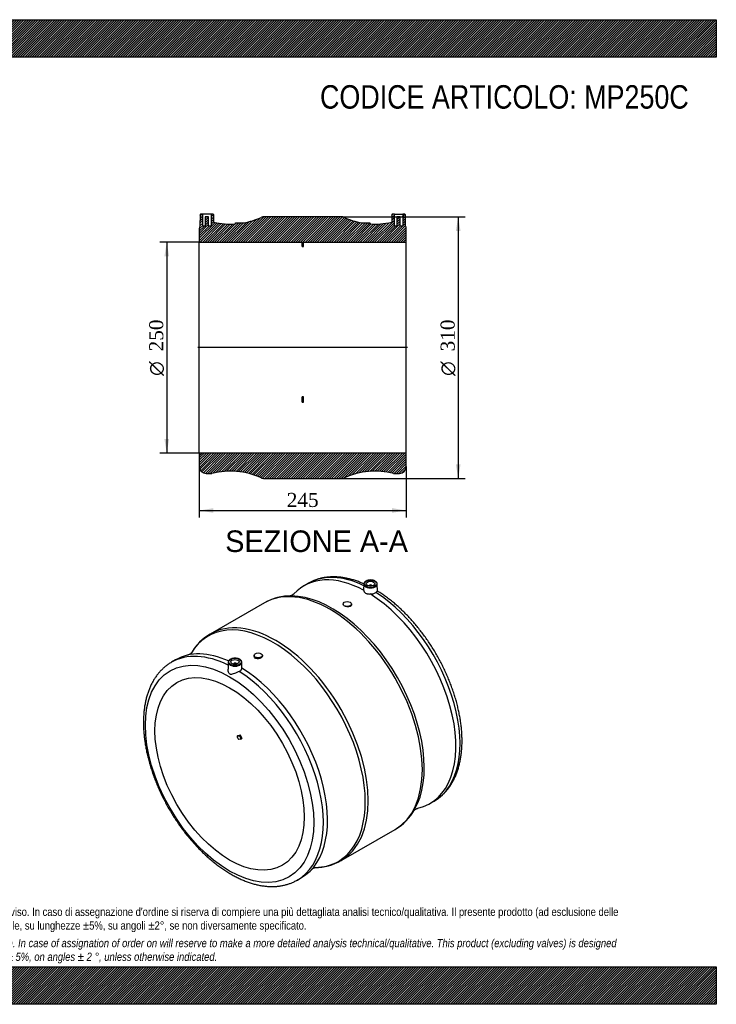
# Model space of a CAD drawing. Header units: millimetres. Extents: x 0 to 1650, y 0 to 1167.
import ezdxf
from ezdxf.enums import TextEntityAlignment as Align
from ezdxf.lldxf.tags import DXFTag

# ---------------------------------------------------------------- set-up
doc = ezdxf.new("R2010")
doc.units = ezdxf.units.MM
doc.header["$LTSCALE"] = 5.555555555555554
for name, color, linetype in [('Default', 7, 'Continuous'), ('DV4_Default', 7, 'Continuous'), ('MP250C', 7, 'Continuous')]:
    doc.layers.add(name, color=color, linetype=linetype)
doc.styles.add('SEACAD_Solid_Edge_ANSI', font='seans.ttf')
doc.styles.add('SEACAD_Solid_Edge_ANSI1_Symbols', font='semeca1.ttf')
doc.styles.add('SEACAD_Times_New_Roman', font='times.ttf')
tags = doc.linetypes.add('CENTER2', pattern=[28.575000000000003, 19.05, -3.175, 3.175, -3.175]).pattern_tags.tags
tags[10:11] = [DXFTag(74, 4), DXFTag(75, 0), DXFTag(340, '0'), DXFTag(46, 0.0), DXFTag(50, 0.0), DXFTag(44, 0.0), DXFTag(45, 0.0)]
tags[8:9] = [DXFTag(74, 4), DXFTag(75, 0), DXFTag(340, '0'), DXFTag(46, 0.0), DXFTag(50, 0.0), DXFTag(44, 0.0), DXFTag(45, 0.0)]
tags[6:7] = [DXFTag(74, 4), DXFTag(75, 0), DXFTag(340, '0'), DXFTag(46, 0.0), DXFTag(50, 0.0), DXFTag(44, 0.0), DXFTag(45, 0.0)]
tags[4:5] = [DXFTag(74, 4), DXFTag(75, 0), DXFTag(340, '0'), DXFTag(46, 0.0), DXFTag(50, 0.0), DXFTag(44, 0.0), DXFTag(45, 0.0)]
doc.dimstyles.new('ANSImm', dxfattribs={"dimtxt": 16.66666666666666, "dimasz": 16.66666666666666, "dimexe": 8.333333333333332, "dimexo": 0, "dimgap": 4.166666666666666, "dimtad": 1, "dimdsep": 46, "dimtxsty": 'SEACAD_Times_New_Roman', "dimblk1": '_SE_FILLED', "dimblk2": '_SE_FILLED', "dimsah": 1, "dimcen": 8.333333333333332, "dimazin": 0, "dimtfac": 0.85, "dimtdec": 3, "dimtofl": 0, "dimtmove": 0, "dimatfit": 3, "dimfxl": 1, "dimarcsym": 0})
pattern_1 = [(45, (0, 0), (-1.414213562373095, 1.414213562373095), [])]

# ---------------------------------------------------------------- blocks, each defined once
blk = doc.blocks.new('SE1')
at = {"layer": 'MP250C', "color": 7, "linetype": 'Continuous'}
for p, q in [((1166.679694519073, 498.7853587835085), (1161.729947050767, 495.9276207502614)), ((1232.464622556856, 498.0017308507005), (1232.31413660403, 490.9629769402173)), ((1238.472587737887, 495.7329960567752), (1238.472587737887, 495.7000338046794)), ((1242.472587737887, 495.7000338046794), (1242.472587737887, 495.7329960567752)), ((1248.660414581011, 489.5889723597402), (1248.480552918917, 498.0017308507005)), ((1114.761350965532, 475.7384923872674), (1050.670585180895, 438.7356715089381)), ((1207.895423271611, 474.259135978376), (1207.895423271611, 473.9205269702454)), ((1217.895423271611, 473.185480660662), (1217.895423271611, 474.259135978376)), ((1102.536512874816, 413.4301406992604), (1102.536512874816, 412.3599908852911)), ((1112.536512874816, 413.0957196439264), (1112.536512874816, 413.4301406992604)), ((1009.70198909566, 408.1542383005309), (1004.752241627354, 405.2965002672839)), ((1071.95138322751, 405.3293689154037), (1071.773157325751, 396.9931206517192)), ((1077.95934840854, 403.0606341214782), (1077.95934840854, 403.0276718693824)), ((1081.95934840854, 403.0276718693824), (1081.95934840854, 403.0606341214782)), ((1088.117712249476, 398.2946979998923), (1087.967313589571, 405.3293689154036)), ((1083.416650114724, 318.5238453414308), (1082.355989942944, 317.911472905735)), ((1082.355989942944, 317.911472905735), (1085.111665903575, 318.1575999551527)), ((1083.416650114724, 318.5238453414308), (1086.172326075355, 318.7699723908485)), ((1086.172326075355, 318.7699723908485), (1085.111665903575, 318.1575999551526)), ((1086.655288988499, 318.3417043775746), (1085.594628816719, 317.7293319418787)), ((1085.594628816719, 317.7293319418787), (1086.832065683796, 314.5400236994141)), ((1086.655288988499, 318.3417043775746), (1087.892725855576, 315.1523961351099)), ((1087.892725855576, 315.1523961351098), (1086.832065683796, 314.540023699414)), ((1086.702656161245, 314.0570607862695), (1083.946980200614, 313.8109337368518)), ((1086.775879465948, 314.0796635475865), (1087.836539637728, 314.6920359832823)), ((1310.729947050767, 237.8520504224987), (1315.679694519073, 240.7097884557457)), ((1205.670585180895, 170.2677963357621), (1269.761350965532, 207.2706172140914)), ((1153.752241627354, 147.220929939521), (1158.701989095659, 150.0786679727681))]:
    blk.add_line(p, q, dxfattribs=at)
for centre, radius, start, end in [((1145.550299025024, 421.6781784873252), 62.18296252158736, 88.67205409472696, 119.5802847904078), ((1241.034217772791, 496.9005671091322), 10.73101193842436, 265.2166983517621, 303.179197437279), ((1081.939628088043, 385.2495243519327), 61.92744905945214, 120.3626505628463, 149.8496661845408), ((1238.147774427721, 261.1020068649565), 62.41898036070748, 300.4076326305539, 330.9302597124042), ((1174.961791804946, 224.2470854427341), 62.09162633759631, 270.0533169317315, 299.5048196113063)]:
    blk.add_arc(centre, radius, start, end, dxfattribs=at)
for centre, major_axis, ratio, start_param, end_param in [((1236.229947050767, 366.88983558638), (74.50000000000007, -129.0377851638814), 0.577350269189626, 2.393308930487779, 3.317216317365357), ((1241.179694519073, 369.7475736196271), (74.49999999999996, -129.0377851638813), 0.577350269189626, 2.439406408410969, 3.141592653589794), ((1192.261350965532, 341.5045548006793), (77.49999999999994, -134.233937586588), 0.5773502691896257, 5.678426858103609e-16, 3.141592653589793), ((1240.472587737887, 497.9446617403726), (8.008575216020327, 2.613177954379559e-14), 0.5773502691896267, 3.129249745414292, 6.283185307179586), ((1240.472587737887, 497.9446617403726), (8.008575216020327, 2.613177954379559e-14), 0.5773502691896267, 3.10609797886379, 3.129249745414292), ((1240.472587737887, 495.7329960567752), (-1.999999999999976, 1.409462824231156e-15), 0.5773502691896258, 3.112862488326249, 6.283185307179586), ((1240.472587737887, 495.7329960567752), (-1.999999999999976, 1.409462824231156e-15), 0.5773502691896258, 1.220630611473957e-15, 0.02873016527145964), ((1240.472587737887, 497.9446617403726), (8.008575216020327, 2.613177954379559e-14), 0.5773502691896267, 0, 0.01234290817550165), ((1195.133539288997, 343.162813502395), (-77.06894595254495, 133.4873300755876), 0.5773502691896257, -0.3271834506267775, -0.3191602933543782), ((1195.133539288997, 343.162813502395), (-77.06894595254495, 133.4873300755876), 0.5773502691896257, 3.464993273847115, 5.956001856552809), ((1236.229947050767, 366.88983558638), (74.50000000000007, -129.0377851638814), 0.577350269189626, 6.107848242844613, 8.602265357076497), ((1241.179694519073, 369.7475736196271), (74.49999999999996, -129.0377851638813), 0.577350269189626, 2.335083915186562e-15, 2.301809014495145), ((1128.170585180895, 304.5017339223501), (-77.50000000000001, 134.233937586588), 0.5773502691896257, 3.141592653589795, 6.283185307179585), ((1125.29839685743, 302.8434752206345), (77.06894595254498, -133.4873300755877), 0.5773502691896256, 0, 3.461263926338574), ((1128.170585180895, 304.5017339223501), (-77.50000000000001, 134.233937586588), 0.5773502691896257, 0, 0.0005440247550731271), ((1079.252241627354, 276.2587151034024), (74.5, -129.0377851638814), 0.5773502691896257, 2.426247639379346, 3.142545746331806), ((1084.20198909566, 279.1164531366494), (74.50000000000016, -129.0377851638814), 0.5773502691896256, 2.468788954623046, 3.141592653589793), ((1079.95934840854, 405.2722998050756), (8.008575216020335, 1.301042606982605e-15), 0.5773502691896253, 3.129249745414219, 6.283185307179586), ((1079.95934840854, 405.2722998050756), (8.008575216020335, 1.301042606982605e-15), 0.5773502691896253, 3.106097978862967, 3.129249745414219), ((1079.95934840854, 403.0606341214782), (1.999999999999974, 0), 0.5773502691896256, 0, 3.170322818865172), ((1079.95934840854, 403.0606341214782), (1.999999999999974, 0), 0.5773502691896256, 6.254455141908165, 6.283185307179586), ((1079.95934840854, 405.2722998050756), (8.008575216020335, 1.301042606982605e-15), 0.5773502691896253, 0, 0.01234290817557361), ((1084.20198909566, 279.1164531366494), (74.50000000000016, -129.0377851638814), 0.5773502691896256, 6.144957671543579e-16, 2.319080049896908), ((1079.252241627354, 276.2587151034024), (74.5, -129.0377851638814), 0.5773502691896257, 0.001497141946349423, 2.301809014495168), ((1159.685637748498, 322.69695812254), (-62.49999982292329, 108.253175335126), 0.5773502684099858, 1.29099596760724, 1.326997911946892), ((1085.288442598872, 317.7019844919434), (-0.2499999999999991, 0.4330127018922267), 0.5773502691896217, 4.450589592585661, 6.021385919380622), ((1086.349102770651, 318.3143569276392), (-0.2499999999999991, 0.4330127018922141), 0.5773502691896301, 4.450589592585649, 6.021385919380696), ((1087.586539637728, 315.1250486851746), (-0.2499999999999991, 0.4330127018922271), 0.5773502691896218, 3.141592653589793, 4.45058959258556), ((1086.525879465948, 314.5126762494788), (-0.2499999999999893, 0.4330127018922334), 0.5773502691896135, 2.879793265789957, 4.450589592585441), ((1195.133539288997, 343.162813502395), (-77.06894595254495, 133.4873300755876), 0.5773502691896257, 3.46134018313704, 3.464993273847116), ((1125.29839685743, 302.8434752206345), (77.06894595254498, -133.4873300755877), 0.5773502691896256, 5.973141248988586, 6.283185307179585), ((1128.170585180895, 304.5017339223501), (-77.50000000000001, 134.233937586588), 0.5773502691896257, 3.140190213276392, 3.141592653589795), ((1079.252241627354, 276.2587151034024), (74.5, -129.0377851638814), 0.5773502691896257, 2.220446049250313e-16, 0.001497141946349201)]:
    blk.add_ellipse(centre, major_axis=major_axis, ratio=ratio, start_param=start_param, end_param=end_param, dxfattribs=at)
for centre, major_axis, ratio in [((1240.472587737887, 498.3457851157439), (-7.508651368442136, 2.83001838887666e-14), 0.5773502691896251), ((1240.472587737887, 498.3457851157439), (-4.99999999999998, -1.301042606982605e-15), 0.577350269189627), ((1212.895423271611, 474.259135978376), (-4.99999999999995, 4.119968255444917e-15), 0.5773502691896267), ((1073.595387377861, 272.9927287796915), (70.50000000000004, -122.1095819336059), 0.5773502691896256), ((1079.95934840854, 405.673423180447), (-7.508651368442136, 5.693314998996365e-15), 0.5773502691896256), ((1079.95934840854, 405.673423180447), (4.999999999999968, 2.818925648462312e-15), 0.5773502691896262), ((1107.536512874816, 413.4301406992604), (4.999999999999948, 3.252606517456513e-15), 0.5773502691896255), ((1073.595387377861, 272.9927287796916), (62.50000000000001, -108.2531754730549), 0.5773502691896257)]:
    blk.add_ellipse(centre, major_axis=major_axis, ratio=ratio, dxfattribs=at)
for points, knots in [([(1232.487324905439, 498.2494534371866), (1231.138948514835, 498.8401887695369), (1228.235438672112, 500.0500907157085), (1223.745768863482, 501.6997750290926), (1219.05551807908, 503.1723790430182), (1214.39877942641, 504.380957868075), (1209.789227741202, 505.3208321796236), (1205.236821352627, 505.9895525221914), (1200.752779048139, 506.3853081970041), (1196.348062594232, 506.5075092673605), (1192.033408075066, 506.3567051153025), (1187.819372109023, 505.9346573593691), (1183.714691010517, 505.2439964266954), (1179.731431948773, 504.2888612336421), (1175.865188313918, 503.0715738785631), (1172.168145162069, 501.6037516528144), (1169.032791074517, 500.1253185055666), (1167.382893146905, 499.159076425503), (1166.697330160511, 498.7547373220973)], [0.1142970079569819, 0.1142970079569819, 0.1142970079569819, 0.1142970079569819, 0.1643097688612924, 0.2230899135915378, 0.2818091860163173, 0.3404340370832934, 0.3989258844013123, 0.4572424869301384, 0.5153402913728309, 0.5731777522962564, 0.6307194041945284, 0.6879402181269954, 0.7448295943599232, 0.8013943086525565, 0.8576598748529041, 0.9136700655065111, 0.9694846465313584, 1, 1, 1, 1]), ([(1239.855565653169, 502.7374052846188), (1239.564558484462, 502.7287770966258), (1238.845338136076, 502.7040821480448), (1237.583137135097, 502.4793874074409), (1236.22747054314, 502.0836805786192), (1235.005997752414, 501.528998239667), (1233.979846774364, 500.8409762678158), (1233.17504546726, 500.0306815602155), (1232.673836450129, 499.1412154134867), (1232.44891989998, 498.4589452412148), (1232.475517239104, 498.1407347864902), (1232.477103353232, 498.122010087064)], [0, 0, 0, 0, 0.06927328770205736, 0.2009534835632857, 0.3329114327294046, 0.4653329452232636, 0.5983348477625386, 0.731678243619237, 0.8639588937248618, 0.9931000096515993, 1, 1, 1, 1]), ([(1248.45403925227, 497.9799368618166), (1248.462140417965, 498.0622808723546), (1248.495664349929, 498.4226797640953), (1248.277427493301, 499.1295567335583), (1247.800167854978, 499.9823251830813), (1247.049216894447, 500.7681704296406), (1246.068241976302, 501.4552673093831), (1244.881171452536, 502.0207475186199), (1243.531249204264, 502.4439276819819), (1242.087604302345, 502.7000560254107), (1240.807649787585, 502.7984237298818), (1240.115874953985, 502.7548905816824), (1239.855565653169, 502.7374052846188)], [0, 0, 0, 0, 0.02691945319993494, 0.1374499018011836, 0.2481451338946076, 0.3613097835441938, 0.4770489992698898, 0.5940362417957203, 0.711128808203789, 0.828017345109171, 0.9447476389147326, 1, 1, 1, 1]), ([(1232.320507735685, 490.7211607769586), (1232.339989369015, 490.3701429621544), (1232.406312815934, 490.0333524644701), (1232.574038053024, 489.5467510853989), (1232.641391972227, 489.3876728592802), (1232.799531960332, 489.0755832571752), (1232.890890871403, 488.9218584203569), (1233.195629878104, 488.4781782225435), (1233.439829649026, 488.2036232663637), (1234.009077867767, 487.6946637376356), (1234.338160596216, 487.4584384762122), (1235.055138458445, 487.0441970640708), (1235.443933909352, 486.8642393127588), (1236.072729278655, 486.6356414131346), (1236.291203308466, 486.5660750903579), (1236.737142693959, 486.4434096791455), (1236.964316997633, 486.3902632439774), (1237.658064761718, 486.2550652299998), (1238.136762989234, 486.1970194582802), (1239.126988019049, 486.1491093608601), (1239.63224875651, 486.15994264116), (1240.13938636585, 486.2069290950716)], [0, 0, 0, 0, 0.1250000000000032, 0.1250000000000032, 0.1875000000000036, 0.1875000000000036, 0.2500000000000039, 0.2500000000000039, 0.3750000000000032, 0.3750000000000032, 0.5000000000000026, 0.5000000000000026, 0.6250000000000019, 0.6250000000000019, 0.6875000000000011, 0.6875000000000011, 0.7500000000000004, 0.7500000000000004, 0.8750000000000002, 0.8750000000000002, 1, 1, 1, 1]), ([(1149.853719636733, 486.4251884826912), (1149.812819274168, 486.3801960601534), (1149.715636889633, 486.2761686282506), (1149.311864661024, 485.9012160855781), (1148.628816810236, 485.3687285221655), (1147.659558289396, 484.7521003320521), (1146.653380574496, 484.2637396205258), (1145.908672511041, 483.9909944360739), (1145.598245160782, 483.9028479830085), (1145.493899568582, 483.8759867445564)], [0, 0, 0, 0, 0.0540333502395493, 0.145354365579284, 0.2482688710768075, 0.3714834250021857, 0.5051143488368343, 0.6067319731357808, 0.6832706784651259, 0.6832706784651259, 0.6832706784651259, 0.6832706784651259]), ([(1248.659874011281, 489.6245049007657), (1248.665036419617, 489.5023260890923), (1248.562437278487, 489.3355418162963), (1248.050401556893, 488.8094981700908), (1247.570983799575, 488.4165574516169), (1246.906864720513, 487.9191064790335)], [0.7737122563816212, 0.7737122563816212, 0.7737122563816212, 0.7737122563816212, 0.874999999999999, 0.874999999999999, 1, 1, 1, 1]), ([(1315.55284566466, 240.6470280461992), (1315.638514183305, 240.6924537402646), (1316.816700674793, 241.3177203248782), (1319.178607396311, 242.8713213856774), (1322.359001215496, 245.1836863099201), (1325.40685025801, 247.780566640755), (1328.284818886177, 250.5955066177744), (1330.997190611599, 253.6414556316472), (1333.536860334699, 256.9099356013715), (1335.899481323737, 260.397760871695), (1338.079726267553, 264.0995184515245), (1340.072455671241, 268.0093273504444), (1341.872624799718, 272.1201945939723), (1343.475555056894, 276.4241419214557), (1344.877090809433, 280.912244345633), (1346.073738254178, 285.5747879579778), (1347.062741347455, 290.4014519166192), (1347.842103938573, 295.3814981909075), (1348.410565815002, 300.5039385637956), (1348.767548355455, 305.7576651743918), (1348.913084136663, 311.1315078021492), (1348.847752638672, 316.6142168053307), (1348.572627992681, 322.1946170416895), (1348.089210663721, 327.8616458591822), (1347.399358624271, 333.6044153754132), (1346.505260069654, 339.4120537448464), (1345.409413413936, 345.2736912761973), (1344.114614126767, 351.1784497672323), (1342.623946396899, 357.115436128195), (1340.94077792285, 363.0737405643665), (1339.068756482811, 369.0424391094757), (1337.011807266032, 375.0106000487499), (1334.774130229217, 380.9672936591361), (1332.360196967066, 386.9016046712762), (1329.774746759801, 392.8026468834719), (1327.022781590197, 398.6595794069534), (1324.109560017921, 404.4616240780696), (1321.040589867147, 410.198083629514), (1317.821619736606, 415.8583602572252), (1314.458646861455, 421.4319452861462), (1310.957898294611, 426.9084592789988), (1307.325813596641, 432.27768134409), (1303.569011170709, 437.52959369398), (1299.694285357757, 442.654377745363), (1295.708598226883, 447.6424201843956), (1291.619067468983, 452.484325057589), (1287.43294474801, 457.1709326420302), (1283.157629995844, 461.693305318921), (1278.800553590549, 466.042828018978), (1274.36955639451, 470.2108712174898), (1269.871417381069, 474.1900777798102), (1265.317311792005, 477.969573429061), (1260.702393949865, 481.5528667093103), (1256.082065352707, 484.890976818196), (1251.960675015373, 487.6769116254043), (1249.643639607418, 489.0981193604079), (1248.658204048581, 489.69910289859)], [0, 0, 0, 0, 0.001215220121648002, 0.0194108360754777, 0.03760279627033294, 0.05581356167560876, 0.07406826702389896, 0.09238892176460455, 0.1107930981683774, 0.1292930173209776, 0.147895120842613, 0.166600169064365, 0.1854038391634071, 0.2042977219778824, 0.2232705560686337, 0.2423095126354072, 0.2614013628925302, 0.2805334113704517, 0.299694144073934, 0.318873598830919, 0.3380635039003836, 0.3572569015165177, 0.3764476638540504, 0.3956324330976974, 0.4148088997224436, 0.4339756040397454, 0.453131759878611, 0.472277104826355, 0.4914117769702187, 0.5105362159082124, 0.5296510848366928, 0.548757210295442, 0.5678555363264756, 0.5869470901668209, 0.6060329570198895, 0.6251142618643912, 0.6441921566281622, 0.6632678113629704, 0.6823424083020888, 0.7014171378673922, 0.7204928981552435, 0.739570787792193, 0.7586520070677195, 0.7777377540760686, 0.7968292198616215, 0.8159275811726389, 0.8350339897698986, 0.8541495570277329, 0.8732753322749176, 0.8924122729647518, 0.9115612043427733, 0.9307227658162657, 0.949897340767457, 0.9690849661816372, 0.9882852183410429, 0.9994054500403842, 0.9994054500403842, 0.9994054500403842, 0.9994054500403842]), ([(1212.941714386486, 471.033303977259), (1211.626878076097, 471.1734714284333), (1210.325065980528, 471.5804367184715), (1208.456019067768, 472.6451151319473), (1207.906446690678, 473.2985663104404), (1207.895467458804, 473.9129114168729), (1207.895412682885, 473.9201640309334), (1207.895432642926, 473.9274106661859)], [0, 0, 0, 0, 0.125, 0.125, 0.25, 0.25, 0.2514945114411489, 0.2514945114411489, 0.2514945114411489, 0.2514945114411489]), ([(1217.89541975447, 473.1855016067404), (1217.895585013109, 472.4753867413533), (1217.357796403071, 471.8243648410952), (1215.536845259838, 471.0312474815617), (1214.256550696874, 470.8931365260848), (1212.941714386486, 471.033303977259)], [0.7509020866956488, 0.7509020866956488, 0.7509020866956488, 0.7509020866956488, 0.875, 0.875, 1, 1, 1, 1]), ([(1028.429291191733, 416.3769009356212), (1028.429249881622, 416.3769105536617), (1028.397093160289, 416.3367227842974), (1028.208749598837, 416.1331991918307), (1027.783934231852, 415.7395070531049), (1027.091682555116, 415.1984870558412), (1026.12745870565, 414.5852540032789), (1025.112428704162, 414.093906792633), (1024.358446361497, 413.8157000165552), (1023.950240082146, 413.7035878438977), (1023.878779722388, 413.6884696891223), (1023.86479497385, 413.6856194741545)], [0.2022220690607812, 0.2022220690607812, 0.2022220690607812, 0.2022220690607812, 0.2554585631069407, 0.3391868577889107, 0.4304675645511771, 0.5333366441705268, 0.656496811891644, 0.7900687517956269, 0.8916415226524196, 0.9815948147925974, 1, 1, 1, 1]), ([(1079.342326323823, 410.065043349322), (1079.051319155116, 410.0564151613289), (1078.33209880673, 410.0317202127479), (1077.069897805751, 409.8070254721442), (1075.714231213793, 409.4113186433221), (1074.492758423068, 408.8566363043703), (1073.466607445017, 408.1686143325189), (1072.661806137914, 407.3583196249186), (1072.160597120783, 406.4688534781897), (1071.935680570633, 405.7865833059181), (1071.962277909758, 405.4683728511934), (1071.963864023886, 405.4496481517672)], [0, 0, 0, 0, 0.06927328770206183, 0.2009534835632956, 0.332911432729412, 0.4653329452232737, 0.5983348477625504, 0.7316782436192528, 0.8639588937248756, 0.9931000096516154, 1, 1, 1, 1]), ([(1087.940799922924, 405.3075749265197), (1087.948901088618, 405.3899189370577), (1087.982425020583, 405.7503178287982), (1087.764188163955, 406.4571947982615), (1087.286928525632, 407.3099632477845), (1086.535977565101, 408.0958084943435), (1085.555002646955, 408.7829053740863), (1084.36793212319, 409.3483855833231), (1083.018009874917, 409.7715657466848), (1081.574364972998, 410.0276940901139), (1080.294410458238, 410.1260617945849), (1079.602635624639, 410.0825286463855), (1079.342326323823, 410.065043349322)], [0, 0, 0, 0, 0.02691945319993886, 0.1374499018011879, 0.2481451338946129, 0.3613097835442, 0.477048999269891, 0.5940362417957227, 0.7111288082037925, 0.8280173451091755, 0.9447476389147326, 1, 1, 1, 1]), ([(1107.560788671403, 409.4697484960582), (1106.234741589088, 409.4165045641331), (1104.933593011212, 409.7165848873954), (1103.078638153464, 410.7845692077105), (1102.535528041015, 411.554014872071), (1102.536514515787, 412.3580012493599)], [0, 0, 0, 0, 0.125, 0.125, 0.2498934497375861, 0.2498934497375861, 0.2498934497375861, 0.2498934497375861]), ([(1112.536512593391, 413.096986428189), (1112.536796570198, 412.1942149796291), (1112.005037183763, 411.2763348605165), (1110.179812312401, 409.9368851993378), (1108.886835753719, 409.5229924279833), (1107.560788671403, 409.4697484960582)], [0.7501930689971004, 0.7501930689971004, 0.7501930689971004, 0.7501930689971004, 0.875, 0.875, 1, 1, 1, 1]), ([(1004.67463232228, 405.2502561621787), (1004.664036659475, 405.2446112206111), (1003.548717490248, 404.6503541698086), (1001.253162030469, 403.1323028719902), (998.0729796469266, 400.8233170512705), (995.025073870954, 398.2255300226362), (992.1471204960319, 395.4108338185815), (989.4347446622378, 392.3648191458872), (986.8950760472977, 389.0963568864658), (984.5324547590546, 385.6085268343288), (982.3522098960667, 381.9067705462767), (980.359480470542, 377.996961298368), (978.5593113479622, 373.8860941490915), (976.9563810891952, 369.5821467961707), (975.5548453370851, 365.0940443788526), (974.3581978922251, 360.43150076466), (973.3691947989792, 355.6048368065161), (972.5898322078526, 350.6247905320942), (972.0213703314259, 345.5023501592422), (971.6643877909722, 340.248623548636), (971.5188520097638, 334.8747809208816), (971.5841835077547, 329.3920719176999), (971.8593081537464, 323.8116716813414), (972.3427254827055, 318.1446428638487), (973.0325775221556, 312.4018733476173), (973.9266760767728, 306.594234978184), (975.0225227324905, 300.7325974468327), (976.3173220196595, 294.8278389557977), (977.8079897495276, 288.890852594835), (979.4911582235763, 282.9325481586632), (981.3631796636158, 276.9638496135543), (983.4201288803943, 270.9956886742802), (985.6578059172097, 265.0389950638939), (988.0717391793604, 259.1046840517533), (990.6571893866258, 253.2036418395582), (993.4091545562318, 247.3467093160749), (996.3223761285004, 241.5446646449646), (999.3913462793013, 235.8082050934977), (1002.61031640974, 230.1479284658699), (1005.973289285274, 224.5743434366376), (1009.474037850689, 219.0978294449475), (1013.106122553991, 213.7286073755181), (1016.86292496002, 208.4766950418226), (1020.73765084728, 203.3519109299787), (1024.723337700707, 198.3638687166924), (1028.81286949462, 193.5219630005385), (1032.998988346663, 188.835358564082), (1037.274317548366, 184.3129741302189), (1041.631339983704, 179.9634953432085), (1046.062538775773, 175.7952881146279), (1050.559924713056, 171.8166942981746), (1055.116843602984, 168.0349095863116), (1059.721251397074, 164.4601678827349), (1064.380843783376, 161.090110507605), (1069.029158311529, 157.9681865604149), (1072.766585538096, 155.6529358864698), (1074.709006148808, 154.5203334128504), (1075.252241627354, 154.2044939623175)], [0, 0, 0, 0, 0.0001486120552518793, 0.01812031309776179, 0.03608840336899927, 0.05407506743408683, 0.07210513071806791, 0.09020033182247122, 0.1083780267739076, 0.126650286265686, 0.1450234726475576, 0.1634983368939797, 0.1820706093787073, 0.200731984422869, 0.21947133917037, 0.2382760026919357, 0.2571329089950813, 0.2760295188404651, 0.2949544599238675, 0.3138978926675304, 0.33285164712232, 0.3518088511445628, 0.3707634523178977, 0.3897121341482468, 0.4086526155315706, 0.4275834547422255, 0.4465038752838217, 0.4654136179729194, 0.4843128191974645, 0.5032019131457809, 0.5220815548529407, 0.5409525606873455, 0.559815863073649, 0.5786724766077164, 0.5975234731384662, 0.616369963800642, 0.6352130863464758, 0.6540539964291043, 0.6728938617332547, 0.6917338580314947, 0.7105748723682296, 0.7294179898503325, 0.7482643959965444, 0.7671152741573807, 0.7859718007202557, 0.8048351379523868, 0.8237064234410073, 0.8425867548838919, 0.8614771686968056, 0.8803786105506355, 0.8992918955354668, 0.918217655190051, 0.937156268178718, 0.9561077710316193, 0.9750717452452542, 0.9940471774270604, 1, 1, 1, 1]), ([(1084.979411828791, 394.4302479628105), (1084.129581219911, 394.0534076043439), (1083.170686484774, 393.615303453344), (1081.23013504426, 392.7476404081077), (1080.248493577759, 392.3167192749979), (1078.389378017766, 391.5688014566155), (1077.488233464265, 391.2342996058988), (1076.204965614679, 390.9399873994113), (1075.782879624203, 390.8752071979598), (1074.939928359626, 390.8966946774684), (1074.524501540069, 390.9913850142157), (1073.767144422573, 391.4233687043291), (1073.42984607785, 391.7588859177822), (1072.8702063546, 392.5357494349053), (1072.640823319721, 392.9763258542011), (1072.076326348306, 394.3448758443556), (1071.860529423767, 395.3057770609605), (1071.775687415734, 396.5166766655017), (1071.768805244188, 396.7642542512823), (1071.773135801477, 397.0087678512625)], [0, 0, 0, 0, 0.1249999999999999, 0.1249999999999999, 0.2499999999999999, 0.2499999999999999, 0.3749999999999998, 0.3749999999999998, 0.4374999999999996, 0.4374999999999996, 0.4999999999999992, 0.4999999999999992, 0.562499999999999, 0.562499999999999, 0.6249999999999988, 0.6249999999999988, 0.7499999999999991, 0.7499999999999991, 0.7824294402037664, 0.7824294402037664, 0.7824294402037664, 0.7824294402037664]), ([(1084.979411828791, 394.4302479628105), (1085.492799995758, 394.6578996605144), (1085.948578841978, 394.9193662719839), (1086.54887312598, 395.3605200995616), (1086.735761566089, 395.5166254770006), (1087.076273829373, 395.8421891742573), (1087.228562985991, 396.0101274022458), (1087.498359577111, 396.3558226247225), (1087.61586421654, 396.5335807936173), (1087.81574875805, 396.8987948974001), (1087.898456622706, 397.0874409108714), (1088.073180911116, 397.6131208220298), (1088.125431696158, 397.9528539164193), (1088.117718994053, 398.2960163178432)], [0, 0, 0, 0, 0.2499999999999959, 0.2499999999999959, 0.3749999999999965, 0.3749999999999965, 0.4999999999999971, 0.4999999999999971, 0.6249999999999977, 0.6249999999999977, 0.7499999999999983, 0.7499999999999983, 0.9705723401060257, 0.9705723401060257, 0.9705723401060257, 0.9705723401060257]), ([(1292.002652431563, 229.6294112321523), (1292.002689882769, 229.6293839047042), (1292.035857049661, 229.6708004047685), (1292.2277757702, 229.8777207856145), (1292.656081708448, 230.2737141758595), (1293.352816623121, 230.8167718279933), (1294.318098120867, 231.4284986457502), (1295.330248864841, 231.916754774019), (1296.079183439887, 232.1924034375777), (1296.484295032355, 232.3033292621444), (1296.554345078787, 232.3181268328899), (1296.567429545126, 232.3207939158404)], [0.2023632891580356, 0.2023632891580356, 0.2023632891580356, 0.2023632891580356, 0.2567927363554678, 0.340615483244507, 0.4320336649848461, 0.535123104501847, 0.6587009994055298, 0.7913079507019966, 0.8927626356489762, 0.9826190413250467, 1, 1, 1, 1]), ([(1075.252241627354, 154.2044939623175), (1076.169411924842, 153.6812151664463), (1078.421446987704, 152.4020343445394), (1082.516682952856, 150.2573172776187), (1087.225410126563, 148.0337836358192), (1091.96827925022, 146.0399736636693), (1096.684120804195, 144.3072872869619), (1101.376965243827, 142.8337028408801), (1106.033010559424, 141.6253861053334), (1110.642747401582, 140.6854418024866), (1115.195104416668, 140.0167401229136), (1119.679159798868, 139.6209795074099), (1124.083873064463, 139.4987796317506), (1128.398527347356, 139.6495839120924), (1132.612567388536, 140.0716299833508), (1136.717232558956, 140.7622974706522), (1140.70055079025, 141.7174083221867), (1144.566575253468, 142.9347858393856), (1148.264430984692, 144.4022737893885), (1151.441051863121, 145.9024611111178), (1153.127437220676, 146.8908376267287), (1153.857519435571, 147.3219507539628)], [0, 0, 0, 0, 0.02976031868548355, 0.08601666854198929, 0.1422950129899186, 0.1985633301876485, 0.2548001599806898, 0.3109787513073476, 0.3670670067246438, 0.4230280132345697, 0.4788213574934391, 0.5344053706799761, 0.5897403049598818, 0.6447922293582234, 0.69953719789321, 0.7539650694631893, 0.8080823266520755, 0.8619133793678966, 0.9155001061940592, 0.9688996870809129, 1, 1, 1, 1]), ([(1170.578582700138, 159.5814789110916), (1170.620776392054, 159.6278198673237), (1170.719972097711, 159.733821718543), (1171.128066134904, 160.1119182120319), (1171.815698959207, 160.646554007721), (1172.786018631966, 161.2616452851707), (1173.789228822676, 161.7469090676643), (1174.561395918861, 162.0289511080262), (1175.02168916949, 162.1552226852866), (1175.173076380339, 162.1835511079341), (1175.186122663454, 162.1858426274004), (1175.186079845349, 162.1858716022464)], [0, 0, 0, 0, 0.05500729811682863, 0.1464403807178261, 0.2495466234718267, 0.3731446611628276, 0.5057732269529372, 0.6072444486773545, 0.6971155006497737, 0.7787894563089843, 0.7980934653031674, 0.7980934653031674, 0.7980934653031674, 0.7980934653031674])]:
    blk.add_open_spline(points, degree=3, knots=knots, dxfattribs=at)
blk.add_open_spline([(1232.313969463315, 490.9596697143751), (1232.312393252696, 490.880370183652), (1232.314569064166, 490.8008718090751), (1232.320507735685, 490.7211607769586)], degree=3, dxfattribs=at)
blk = doc.blocks.new('SE6')
at = {"layer": 'MP250C', "linetype": 'Continuous'}
h = blk.add_hatch(dxfattribs=at)
h.set_pattern_fill('LINE', scale=0.6299212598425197, angle=45, style=0)
h.set_pattern_definition(pattern_1)
edge = h.paths.add_edge_path()
edge.add_arc((1074.278076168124, 1014.47890431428), 90, 280.5237592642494, 293.965642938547, ccw=False)
edge.add_line((1090.715968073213, 925.9927714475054), (1090.715968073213, 926.0999852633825))
edge.add_line((1090.715968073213, 926.0999852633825), (1080.715968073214, 926.0999852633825))
edge.add_line((1080.715968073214, 926.0999852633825), (1080.715968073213, 924.7094576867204))
edge.add_arc((1074.278076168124, 1014.47890431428), 90, 257.5543695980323, 274.1019925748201, ccw=False)
edge.add_line((1054.881898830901, 926.5938185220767), (1054.724543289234, 935.608711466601))
edge.add_arc((1054.224619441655, 935.5999852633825), 0.4999999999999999, 0.999999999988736, 90)
edge.add_line((1054.224619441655, 936.0999852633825), (1051.715968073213, 936.0999852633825))
edge.add_line((1051.715968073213, 936.0999852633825), (1051.715968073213, 922.0999852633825))
edge.add_line((1051.715968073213, 922.0999852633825), (1048.715968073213, 922.0999852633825))
edge.add_line((1048.715968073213, 922.0999852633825), (1048.715968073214, 932.8999852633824))
edge.add_line((1048.715968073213, 932.8999852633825), (1044.715968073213, 932.8999852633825))
edge.add_line((1044.715968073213, 932.8999852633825), (1044.715968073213, 922.0999852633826))
edge.add_line((1044.715968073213, 922.0999852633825), (1041.715968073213, 922.0999852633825))
edge.add_line((1041.715968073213, 922.0999852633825), (1041.715968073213, 936.0999852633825))
edge.add_line((1041.715968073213, 936.0999852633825), (1039.207316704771, 936.0999852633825))
edge.add_arc((1039.207316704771, 935.5999852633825), 0.4999999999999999, 90, 179.0000000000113)
edge.add_line((1038.707392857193, 935.608711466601), (1038.478739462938, 922.5091672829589))
edge.add_arc((1045.715968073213, 919.0999852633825), 7.999999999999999, 154.7766659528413, 180)
edge.add_line((1037.715968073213, 919.0999852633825), (1037.715968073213, 903.0999852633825))
edge.add_line((1037.715968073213, 903.0999852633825), (1159.465968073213, 903.0999852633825))
edge.add_line((1159.465968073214, 903.0999852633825), (1159.465968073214, 898.0797336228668))
edge.add_line((1159.465968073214, 898.0797336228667), (1160.965968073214, 898.0797336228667))
edge.add_line((1160.965968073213, 898.0797336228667), (1160.965968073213, 903.0999852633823))
edge.add_line((1160.965968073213, 903.0999852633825), (1282.715968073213, 903.0999852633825))
edge.add_line((1282.715968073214, 903.0999852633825), (1282.715968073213, 919.0999852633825))
edge.add_arc((1274.715968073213, 919.0999852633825), 7.999999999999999, 0, 25.22333404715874)
edge.add_line((1281.953196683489, 922.509167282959), (1281.724543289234, 935.6087114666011))
edge.add_arc((1281.224619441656, 935.5999852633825), 0.4999999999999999, 0.9999999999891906, 90)
edge.add_line((1281.224619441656, 936.0999852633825), (1278.715968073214, 936.0999852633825))
edge.add_line((1278.715968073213, 936.0999852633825), (1278.715968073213, 922.0999852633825))
edge.add_line((1278.715968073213, 922.0999852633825), (1275.715968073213, 922.0999852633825))
edge.add_line((1275.715968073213, 922.0999852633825), (1275.715968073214, 932.8999852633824))
edge.add_line((1275.715968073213, 932.8999852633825), (1271.715968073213, 932.8999852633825))
edge.add_line((1271.715968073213, 932.8999852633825), (1271.715968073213, 922.0999852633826))
edge.add_line((1271.715968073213, 922.0999852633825), (1268.715968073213, 922.0999852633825))
edge.add_line((1268.715968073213, 922.0999852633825), (1268.715968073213, 936.0999852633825))
edge.add_line((1268.715968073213, 936.0999852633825), (1266.207316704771, 936.0999852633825))
edge.add_arc((1266.207316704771, 935.5999852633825), 0.4999999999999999, 90, 179.0000000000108)
edge.add_line((1265.707392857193, 935.608711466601), (1265.550037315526, 926.5938185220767))
edge.add_arc((1246.153859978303, 1014.47890431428), 90, 265.8980074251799, 282.4456304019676, ccw=False)
edge.add_line((1239.715968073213, 924.7094576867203), (1239.715968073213, 926.0999852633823))
edge.add_line((1239.715968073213, 926.0999852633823), (1229.715968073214, 926.0999852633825))
edge.add_line((1229.715968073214, 926.0999852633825), (1229.715968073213, 925.9927714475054))
edge.add_arc((1246.153859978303, 1014.47890431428), 90, 246.034357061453, 259.4762407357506, ccw=False)
edge.add_arc((1205.534983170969, 923.0999852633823), 10, 66.03435706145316, 90)
edge.add_line((1205.534983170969, 933.0999852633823), (1114.896952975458, 933.0999852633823))
edge.add_arc((1114.896952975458, 923.0999852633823), 10, 90, 113.965642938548)
h = blk.add_hatch(dxfattribs=at)
h.set_pattern_fill('LINE', scale=0.6299212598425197, angle=45, style=0)
h.set_pattern_definition(pattern_1)
edge = h.paths.add_edge_path()
edge.add_line((1267.715968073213, 629.0999852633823), (1274.715968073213, 629.0999852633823))
edge.add_arc((1274.715968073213, 637.0999852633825), 7.999999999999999, 270, 359.9999999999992)
edge.add_line((1282.715968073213, 637.0999852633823), (1282.715968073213, 653.0999852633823))
edge.add_line((1282.715968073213, 653.0999852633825), (1037.715968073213, 653.0999852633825))
edge.add_line((1037.715968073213, 653.0999852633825), (1037.715968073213, 637.0999852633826))
edge.add_arc((1045.715968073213, 637.0999852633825), 7.999999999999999, 180, 270)
edge.add_line((1045.715968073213, 629.0999852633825), (1052.715968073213, 629.0999852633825))
edge.add_arc((1074.278076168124, 541.7210662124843), 90, 66.03435706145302, 103.86169269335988, ccw=False)
edge.add_arc((1114.896952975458, 633.0999852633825), 10, 246.0343570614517, 270)
edge.add_line((1114.896952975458, 623.0999852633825), (1205.534983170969, 623.0999852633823))
edge.add_arc((1205.534983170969, 633.0999852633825), 10, 270, 293.9656429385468)
edge.add_arc((1246.153859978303, 541.7210662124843), 90, 76.13830730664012, 113.965642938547, ccw=False)
at = {"layer": 'DV4_Default', "color": 7, "linetype": 'CENTER2'}
blk.add_line((1284.404276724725, 778.0999852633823), (1035.965968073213, 778.0999852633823), dxfattribs=at)
at = {"layer": 'MP250C', "color": 7, "linetype": 'Continuous'}
for p, q in [((1038.707392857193, 935.608711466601), (1038.478739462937, 922.5091672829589)), ((1041.715968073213, 936.0999852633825), (1039.207316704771, 936.0999852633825)), ((1051.715968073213, 936.0999852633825), (1041.715968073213, 936.0999852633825)), ((1041.715968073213, 922.0999852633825), (1041.715968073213, 936.0999852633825)), ((1054.224619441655, 936.0999852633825), (1051.715968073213, 936.0999852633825)), ((1051.715968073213, 936.0999852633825), (1051.715968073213, 922.0999852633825)), ((1054.881898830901, 926.5938185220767), (1054.724543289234, 935.6087114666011)), ((1265.707392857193, 935.608711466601), (1265.550037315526, 926.5938185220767)), ((1268.715968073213, 936.0999852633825), (1266.207316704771, 936.0999852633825)), ((1268.715968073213, 936.0999852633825), (1278.715968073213, 936.0999852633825)), ((1268.715968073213, 922.0999852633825), (1268.715968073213, 936.0999852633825)), ((1278.715968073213, 936.0999852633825), (1278.715968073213, 922.0999852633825)), ((1281.224619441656, 936.0999852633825), (1278.715968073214, 936.0999852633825)), ((1281.953196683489, 922.509167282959), (1281.724543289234, 935.6087114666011)), ((1044.715968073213, 922.0999852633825), (1041.715968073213, 922.0999852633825)), ((1048.715968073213, 932.8999852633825), (1044.715968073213, 932.8999852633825)), ((1044.715968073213, 932.8999852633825), (1044.715968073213, 922.0999852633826)), ((1048.715968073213, 922.0999852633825), (1048.715968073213, 932.8999852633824)), ((1051.715968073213, 922.0999852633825), (1048.715968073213, 922.0999852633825)), ((1080.715968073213, 926.0999852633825), (1090.715968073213, 926.0999852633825)), ((1080.715968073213, 924.7094576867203), (1080.715968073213, 926.0999852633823)), ((1090.715968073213, 926.0999852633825), (1090.715968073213, 925.9927714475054)), ((1205.534983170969, 933.0999852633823), (1114.896952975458, 933.0999852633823)), ((1229.715968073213, 925.9927714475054), (1229.715968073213, 926.0999852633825)), ((1229.715968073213, 926.0999852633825), (1239.715968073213, 926.0999852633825)), ((1239.715968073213, 926.0999852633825), (1239.715968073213, 924.7094576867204)), ((1271.715968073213, 922.0999852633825), (1268.715968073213, 922.0999852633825)), ((1271.715968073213, 932.8999852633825), (1271.715968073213, 922.0999852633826)), ((1275.715968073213, 932.8999852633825), (1271.715968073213, 932.8999852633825)), ((1275.715968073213, 922.0999852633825), (1275.715968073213, 932.8999852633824)), ((1278.715968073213, 922.0999852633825), (1275.715968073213, 922.0999852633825)), ((1037.715968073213, 919.0999852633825), (1037.715968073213, 903.0999852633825)), ((1282.715968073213, 903.0999852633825), (1282.715968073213, 919.0999852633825)), ((1037.715968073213, 653.0999852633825), (1037.715968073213, 903.0999852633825)), ((1037.715968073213, 903.0999852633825), (1159.465968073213, 903.0999852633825)), ((1159.465968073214, 898.0797336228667), (1159.465968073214, 903.0999852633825)), ((1160.965968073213, 903.0999852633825), (1282.715968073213, 903.0999852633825)), ((1160.965968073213, 898.0797336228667), (1160.965968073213, 903.0999852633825)), ((1282.715968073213, 653.0999852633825), (1282.715968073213, 903.0999852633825)), ((1159.465968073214, 898.0797336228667), (1160.965968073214, 898.0797336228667)), ((1159.465968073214, 719.625655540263), (1159.465968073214, 719.875655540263)), ((1160.965968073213, 719.8756555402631), (1159.465968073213, 719.8756555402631)), ((1159.465968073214, 716.5945666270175), (1159.465968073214, 719.625655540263)), ((1159.465968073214, 719.625655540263), (1160.965968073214, 719.625655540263)), ((1159.465968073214, 715.9115539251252), (1159.465968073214, 716.5945666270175)), ((1159.465968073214, 716.5945666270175), (1160.965968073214, 716.5945666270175)), ((1159.465968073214, 713.6615539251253), (1159.465968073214, 715.9115539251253)), ((1159.465968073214, 715.9115539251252), (1160.965968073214, 715.9115539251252)), ((1159.465968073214, 713.6615539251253), (1160.965968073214, 713.6615539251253)), ((1160.965968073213, 719.625655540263), (1160.965968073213, 719.875655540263)), ((1160.965968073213, 716.5945666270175), (1160.965968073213, 719.625655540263)), ((1160.965968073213, 715.9115539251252), (1160.965968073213, 716.5945666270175)), ((1160.965968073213, 713.6615539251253), (1160.965968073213, 715.9115539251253)), ((1282.715968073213, 653.0999852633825), (1037.715968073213, 653.0999852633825)), ((1037.715968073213, 653.0999852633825), (1037.715968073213, 637.0999852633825)), ((1282.715968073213, 637.0999852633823), (1282.715968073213, 653.0999852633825)), ((1045.715968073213, 629.0999852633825), (1052.715968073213, 629.0999852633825)), ((1114.896952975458, 623.0999852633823), (1205.534983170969, 623.0999852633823)), ((1267.715968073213, 629.0999852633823), (1274.715968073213, 629.0999852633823))]:
    blk.add_line(p, q, dxfattribs=at)
for centre, radius, start, end in [((1039.207316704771, 935.5999852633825), 0.5000000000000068, 90, 179.0000000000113), ((1054.224619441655, 935.5999852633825), 0.5000000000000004, 0.999999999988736, 90), ((1266.207316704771, 935.5999852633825), 0.5000000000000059, 90, 179.0000000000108), ((1281.224619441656, 935.5999852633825), 0.5000000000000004, 0.9999999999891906, 90), ((1045.715968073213, 919.0999852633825), 8.000000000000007, 154.7766659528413, 180), ((1074.278076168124, 1014.47890431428), 90, 257.5543695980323, 274.10199257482), ((1074.278076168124, 1014.47890431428), 89.99999999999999, 280.5237592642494, 293.965642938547), ((1114.896952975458, 923.0999852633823), 10.00000000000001, 90, 113.965642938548), ((1205.534983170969, 923.0999852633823), 10.00000000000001, 66.03435706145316, 90), ((1246.153859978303, 1014.47890431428), 90, 246.034357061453, 259.4762407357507), ((1246.153859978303, 1014.47890431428), 89.99999999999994, 265.8980074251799, 282.4456304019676), ((1274.715968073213, 919.0999852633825), 7.999999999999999, 0, 25.22333404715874), ((1045.715968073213, 637.0999852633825), 8.000000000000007, 180, 270), ((1074.278076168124, 541.7210662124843), 89.99999999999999, 66.03435706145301, 103.8616926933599), ((1246.153859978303, 541.7210662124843), 89.99999999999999, 76.1383073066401, 113.965642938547), ((1274.715968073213, 637.0999852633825), 8.000000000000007, 270, 359.9999999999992), ((1114.896952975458, 633.0999852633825), 10.00000000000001, 246.0343570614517, 270), ((1205.534983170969, 633.0999852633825), 10.00000000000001, 270, 293.9656429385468)]:
    blk.add_arc(centre, radius, start, end, dxfattribs=at)
blk = doc.blocks.new('GDimGGroup')
at = {"layer": 'Default', "linetype": 'Continuous'}
for points in [[(1347.093939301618, 916.4333184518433), (1344.316161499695, 933.0999852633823), (1341.538383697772, 916.4333184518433)], [(1347.093939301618, 639.7666612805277), (1341.538383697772, 639.7666612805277), (1344.316161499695, 623.0999944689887)]]:
    blk.add_hatch(color=7, dxfattribs=at).paths.add_polyline_path(points)
at = {"layer": 'Default', "color": 7, "linetype": 'Continuous'}
for p, q in [((1205.534983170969, 933.0999852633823), (1352.649494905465, 933.0999852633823)), ((1344.316161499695, 933.0999852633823), (1344.316161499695, 623.0999944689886)), ((1205.534983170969, 623.0999852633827), (1352.649494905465, 623.0999852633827))]:
    blk.add_line(p, q, dxfattribs=at)
for s, style, p in [('310', 'SEACAD_Times_New_Roman', (1323.482828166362, 773.6455678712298)), ('O', 'SEACAD_Solid_Edge_ANSI1_Symbols', (1323.482828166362, 744.6397199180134))]:
    blk.add_text(s, height=16.66666666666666, rotation=90, dxfattribs=dict(at, style=style)).set_placement(p, align=Align.TOP_LEFT)
blk = doc.blocks.new('GDimGGroup1')
at = {"layer": 'Default', "linetype": 'Continuous'}
for points in [[(996.3908808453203, 886.4333184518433), (1001.946436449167, 886.4333184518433), (999.1686586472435, 903.0999852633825)], [(996.3908808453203, 669.766642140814), (999.1686586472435, 653.099975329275), (1001.946436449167, 669.766642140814)]]:
    blk.add_hatch(color=7, dxfattribs=at).paths.add_polyline_path(points)
at = {"layer": 'Default', "color": 7, "linetype": 'Continuous'}
for p, q in [((1037.715968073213, 903.0999852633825), (990.8353252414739, 903.0999852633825)), ((999.1686586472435, 903.0999852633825), (999.1686586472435, 653.099975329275)), ((1037.715968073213, 653.0999852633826), (990.8353252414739, 653.0999852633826))]:
    blk.add_line(p, q, dxfattribs=at)
for s, style, p in [('250', 'SEACAD_Times_New_Roman', (978.3353253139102, 773.6455583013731)), ('O', 'SEACAD_Solid_Edge_ANSI1_Symbols', (978.3353253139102, 744.6397103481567))]:
    blk.add_text(s, height=16.66666666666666, rotation=90, dxfattribs=dict(at, style=style)).set_placement(p, align=Align.TOP_LEFT)
blk = doc.blocks.new('DMBLK2')
at = {"layer": 'Default', "linetype": 'Continuous'}
for points in [[(1054.382634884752, 582.346419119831), (1054.382634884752, 587.9019747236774), (1037.715968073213, 585.1241969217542)], [(1266.049309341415, 582.346419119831), (1282.715976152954, 585.1241969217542), (1266.049309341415, 587.9019747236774)]]:
    blk.add_hatch(color=7, dxfattribs=at).paths.add_polyline_path(points)
at = {"layer": 'Default', "color": 7, "linetype": 'Continuous'}
for p, q in [((1037.715968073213, 637.0999852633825), (1037.715968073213, 576.7908635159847)), ((1282.715968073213, 637.0999852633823), (1282.715968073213, 576.7908635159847)), ((1037.715968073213, 585.1241969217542), (1282.715976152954, 585.1241969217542))]:
    blk.add_line(p, q, dxfattribs=at)
at = {"layer": 'Default', "color": 7, "linetype": 'Continuous', "style": 'SEACAD_Times_New_Roman'}
blk.add_text('245', height=16.66666666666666, dxfattribs=at).set_placement((1141.25862614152, 605.9575302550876), align=Align.TOP_LEFT)
blk = doc.blocks.new('_SE_FILLED')
at = {"color": 0}
blk.add_line((0, 0), (-1, 0), dxfattribs=at)
blk.add_solid([(0, 0), (-1, -0.1665), (-1, 0.1665), (0, 0)], dxfattribs=at)

msp = doc.modelspace()

# ---------------------------------------------------------------- hatches: boundary and pattern name
at = {"layer": 'Default', "linetype": 'Continuous'}
h = msp.add_hatch(dxfattribs=at)
h.set_pattern_fill('LINE', scale=0.6299212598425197, angle=45, style=0)
h.set_pattern_definition(pattern_1)
h.paths.add_polyline_path([(1650, 1122.222240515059), (1650, 1166.666684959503), (1.416842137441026e-05, 1166.666684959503), (1.416842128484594e-05, 1122.222240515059)])
for points in [[(1650, 1122.222240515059), (1650, 1166.666684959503), (1.416842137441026e-05, 1166.666684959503), (1.416842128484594e-05, 1122.222240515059)], [(1649.999977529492, -1.591799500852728e-05), (1649.999977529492, 44.44444444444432), (-2.247050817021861e-05, 44.44444444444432), (-2.247050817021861e-05, -1.591799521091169e-05)]]:
    msp.add_hatch(color=7, dxfattribs=at).paths.add_polyline_path(points)
h = msp.add_hatch(dxfattribs=at)
h.set_pattern_fill('LINE', scale=0.6299212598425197, angle=45, style=0)
h.set_pattern_definition(pattern_1)
h.paths.add_polyline_path([(1649.999977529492, -1.591799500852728e-05), (1649.999977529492, 44.44444444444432), (-2.247050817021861e-05, 44.44444444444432), (-2.247050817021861e-05, -1.591799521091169e-05)])

# ---------------------------------------------------------------- linework, layer by layer
at = {"layer": 'Default', "color": 7, "linetype": 'Continuous'}
for p, q in [((1.416842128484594e-05, 1166.666684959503), (1650, 1166.666684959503)), ((1650, 1166.666684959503), (1650, 1122.222240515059)), ((1650, 1122.222240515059), (1.416842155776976e-05, 1122.222240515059)), ((-2.247050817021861e-05, 44.44444444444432), (1649.999977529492, 44.44444444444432)), ((1649.999977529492, 44.44444444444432), (1649.999977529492, -1.591799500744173e-05)), ((1649.999977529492, -1.591799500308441e-05), (-2.24705081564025e-05, -1.5917995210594e-05))]:
    msp.add_line(p, q, dxfattribs=at)

# ---------------------------------------------------------------- block references
at = {"layer": 'Default'}
for name in ['SE6', 'GDimGGroup', 'GDimGGroup1', 'SE1']:
    msp.add_blockref(name, (0, 0), dxfattribs=at)

# ---------------------------------------------------------------- texts
at = {"layer": 'Default', "color": 7, "linetype": 'Continuous', "style": 'SEACAD_Solid_Edge_ANSI'}
msp.add_text('SEZIONE A-A', height=25.55555555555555, dxfattribs=at).set_placement((1068.394262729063, 561.4764128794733), align=Align.TOP_LEFT)
at = {"layer": 'Default', "attachment_point": 1}
for s, insert, char_height, width in [('{\\fArial Narrow|b0||i0||c0|p34;\\C7;\\H27.77777778;\\W1.;CODICE ARTICOLO: MP250C}', (1180.667985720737, 1089.075097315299), 27.77777777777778, 440.5533162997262), ("{\\fArial Narrow|b0||i0||c0|p34;\\C7;\\H9.722222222;\\W1.;PLASTITALIA si riserva il diritto di revisionare la presente specifica, mantenendo la conformità alle prescrizioni del prodotto, senza alcun preavviso. In caso di assegnazione d'ordine si riserva di compiere una più dettagliata analisi tecnico/qualitativa. Il presente prodotto (ad esclusione delle \\P}{\\fArial Narrow|b0||i0||c0|p34;\\C7;\\H9.722222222;\\W1.;valvole) è progettato per applicazioni non previste dalla direttiva 2014/68/EU. Tolleranza su diametri e spessori come da normative se applicabile, su lunghezze ±5%, su angoli ±2°, se non diversamente specificato.\\P}{\\fArial Narrow|b0||i0||c0|p34;\\C7;\\H2.777777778;\\W1.;   \\P}{\\fArial Narrow|b0||i1||c0|p34;\\C7;\\H9.722222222;\\W1.;PLASTITALIA on reserves the right to revise this specification, maintaining the conformity to the requirements of the product, without any notice. In case of assignation of order on will reserve to make a more detailed analysis technical/qualitative. This product (excluding valves) is designed \\P}{\\fArial Narrow|b0||i1||c0|p34;\\C7;\\H9.722222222;\\W1.;for applications not covered by Directive 2014/68 / EU. The tolerance on diameters and thicknesses as the standards if applicable, on lengths ± 5%, on angles ± 2 °, unless otherwise indicated.\\P}", (111.111088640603, 114.4575845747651), 9.722222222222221, 1427.777777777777)]:
    msp.add_mtext(s, dxfattribs=dict(at, insert=insert, char_height=char_height, width=width))

# ---------------------------------------------------------------- dimensions: what is measured, and where the dimension line sits
at = {"layer": 'Default', "color": 7, "linetype": 'Continuous'}
dim = msp.add_linear_dim(base=(1037.715968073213, 585.1241969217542), p1=(1037.715968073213, 637.0999852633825), p2=(1282.715968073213, 637.0999852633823), angle=360, text='\\A1;<>', dimstyle='ANSImm', dxfattribs=at)
dim.commit()
dim.dimension.update_dxf_attribs({"geometry": 'DMBLK2', "text_midpoint": (1160.215972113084, 585.1241969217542), "dimtype": 161})

doc.saveas('drawing.dxf')
